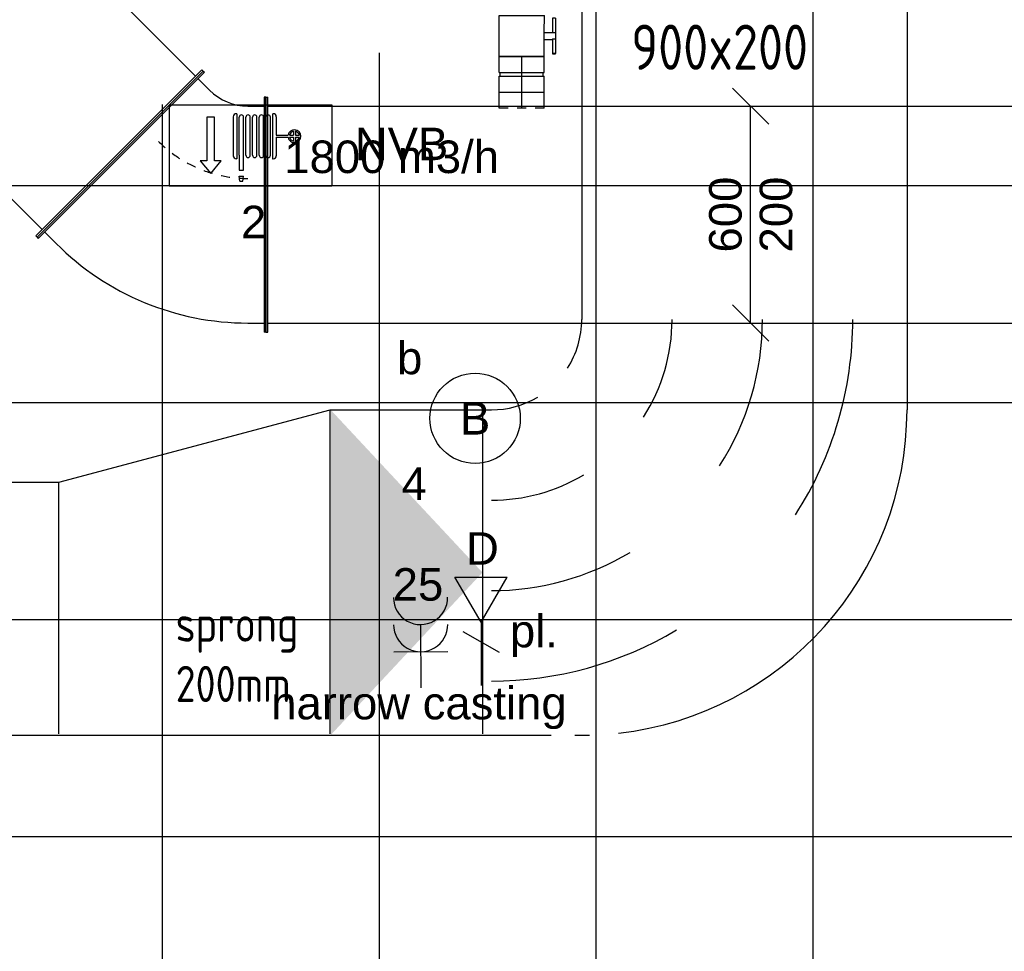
# Model space of a CAD drawing. Extents: x -132501 to 411300, y -42818 to 427495.
# Tile 61 of 256: x 18412 to 21136, y 15596 to 18172. Entities that reach past the tile are written whole.
import ezdxf
from ezdxf.enums import TextEntityAlignment as Align

# ---------------------------------------------------------------- set-up
doc = ezdxf.new("R2010")
doc.units = 0
doc.header["$LTSCALE"] = 50
doc.linetypes.add('CENTER2', pattern=[28.575000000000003, 19.05, -3.175, 3.175, -3.175])
doc.linetypes.add('STREEPJES', pattern=[0.1, 0.05, -0.05])
doc.layers.get('0').update_dxf_attribs({"linetype": 'CONTINUOUS'})
for name, color, linetype in [('45 Plafond 2D arcering', 7, 'CONTINUOUS'), ('54GA', 3, 'CONTINUOUS'), ('57LB', 6, 'CONTINUOUS'), ('EL6222--', 3, 'CONTINUOUS'), ('EL6311--', 3, 'CONTINUOUS'), ('EL6350--', 3, 'CONTINUOUS'), ('EL6441--', 3, 'CONTINUOUS'), ('FL------_ARCERING', 7, 'CONTINUOUS'), ('WL524---', 90, 'CONTINUOUS'), ('WL570---_RETOUR', 112, 'CONTINUOUS'), ('WL570---_RETOUR_HL', 8, 'CONTINUOUS'), ('WL570---_TOEVOER', 3, 'CONTINUOUS'), ('WM570---_RETOUR', 1, 'CONTINUOUS'), ('WM570---_RETOUR_PR', 1, 'CONTINUOUS'), ('WM570---_TOEVOER', 1, 'CONTINUOUS')]:
    doc.layers.add(name, color=color, linetype=linetype)
doc.styles.add('BURO-018', font='ARIAL.TTF', dxfattribs={"height": 63})
doc.styles.add('ISO18', font='iso', dxfattribs={"width": 0.9, "height": 100})
doc.styles.add('ISO25', font='ISO', dxfattribs={"width": 0.9, "height": 125})

# ---------------------------------------------------------------- blocks, each defined once
blk = doc.blocks.new('1115B3A')
at = {"color": 0, "linetype": 'Continuous'}
blk.add_circle((0, 0), 2.5, dxfattribs=at)
at = {"color": 0, "linetype": 'Continuous', "style": 'BURO-018'}
for tag, p in [('E_GKAST', (0, 8)), ('E_GROEP', (0, 5)), ('E_SGROEP', (4.5, 5)), ('E_ARMCODE', (0, 0)), ('E_SLET', (4.5, -1))]:
    blk.add_attdef(tag, text='', height=1.8, dxfattribs=at).set_placement(p, align=Align.MIDDLE)
blk = doc.blocks.new('E00152')
at = {"color": 0, "linetype": 'Continuous'}
for p, q in [((-1.443375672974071, 7), (1.443375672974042, 7)), ((0, 4.5), (-1.443375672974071, 7)), ((0, 4.5), (1.443375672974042, 7)), ((0, 4.5), (0, 1)), ((-1, 4), (1, 2.845299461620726))]:
    blk.add_line(p, q, dxfattribs=at)
at = {"color": 7, "style": 'BURO-018'}
for tag, p in [('E_COMMENT1', (0, 12)), ('E_DCOM1', (0, 9))]:
    blk.add_attdef(tag, text='', height=1.8, dxfattribs=at).set_placement(p, align=Align.MIDDLE)
at = {"color": 0, "style": 'BURO-018'}
blk.add_attdef('E_TEXT1', text='', height=1.8, dxfattribs=at).set_placement((2.5, 6), align=Align.MIDDLE)
at = {"color": 0, "linetype": 'Continuous', "style": 'BURO-018', "flags": 1}
blk.add_attdef('E_MATCODE', text='', height=1.799999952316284, dxfattribs=at).set_placement((0, 0), align=Align.MIDDLE)
blk = doc.blocks.new('111304A')
at = {"color": 0, "linetype": 'Continuous'}
for p, q in [((0, 1), (0, 4.5)), ((-1.5, 3), (1.5, 3))]:
    blk.add_line(p, q, dxfattribs=at)
for centre in [(0, 6), (0, 4.5)]:
    blk.add_arc(centre, 1.5, 180, 0, dxfattribs=at)
at = {"color": 0, "linetype": 'Continuous', "style": 'BURO-018'}
for tag, p in [('E_GKAST', (0, 11.5)), ('E_GROEP', (0, 8.5)), ('E_SGROEP', (4.5, 8.5))]:
    blk.add_attdef(tag, text='', height=1.8, dxfattribs=at).set_placement(p, align=Align.MIDDLE)
at = {"color": 0, "linetype": 'Continuous', "style": 'BURO-018', "flags": 1}
for tag, height, p in [('E_VERMCODE', 1.8, (13, 8.5)), ('E_MATCODE', 1.799999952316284, (0, 0))]:
    blk.add_attdef(tag, text='', height=height, dxfattribs=at).set_placement(p, align=Align.MIDDLE)
blk = doc.blocks.new('1115C2K')
at = {"color": 0, "linetype": 'Continuous'}
for p, q in [((-4.5, 5.5), (4.5, 5.5)), ((-4.5, 1), (-4.5, 5.5)), ((4.5, 1), (4.5, 5.5)), ((0.4269898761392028, 5.224003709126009), (0.3842493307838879, 4.937860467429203)), ((0.6305687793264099, 4.937860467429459), (0.3842493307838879, 4.937860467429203)), ((0.5878282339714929, 5.224003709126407), (0.4269898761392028, 5.224003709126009)), ((0.5878282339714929, 5.224003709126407), (0.6305687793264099, 4.937860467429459)), ((-1.422093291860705, 2.792132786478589), (-1.422093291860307, 3.812107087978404)), ((-2.486078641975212, 2.792132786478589), (-2.698808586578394, 2.792132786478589)), ((-2.486078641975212, 2.792132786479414), (-2.486078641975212, 3.00486273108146)), ((-2.3679808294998, 2.792132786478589), (-2.367980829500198, 3.00486273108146)), ((-2.155250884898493, 2.792132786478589), (-2.367980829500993, 2.792132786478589)), ((-1.422093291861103, 2.792132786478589), (-2.075097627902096, 2.792132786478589)), ((-2.486078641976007, 2.674034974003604), (-2.698808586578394, 2.674034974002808)), ((-2.486078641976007, 2.461305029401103), (-2.486078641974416, 2.674034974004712)), ((-2.155250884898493, 2.674034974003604), (-2.367980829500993, 2.674034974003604)), ((-2.367980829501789, 2.461305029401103), (-2.367980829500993, 2.674034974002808)), ((-1.422093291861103, 2.674034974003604), (-2.075097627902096, 2.674034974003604)), ((-1.422093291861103, 1.654060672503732), (-1.422093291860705, 2.67403497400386)), ((4.5, 1), (-4.5, 1))]:
    blk.add_line(p, q, dxfattribs=at)
blk.add_lwpolyline([(1.992113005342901, 1.671035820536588), (2.41402275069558, 1.671035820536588), (2.41402275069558, 4.098393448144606), (2.782525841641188, 4.098393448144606), (2.200527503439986, 4.801274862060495), (1.623609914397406, 4.098393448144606), (1.992113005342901, 4.098393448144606)], close=True, dxfattribs=at)
for radius, start, end in [(0.3568514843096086, 9.524651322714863, 350.4753486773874), (0.2781196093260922, 102.2580393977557, 167.7419606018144), (0.2781196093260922, 12.2580393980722, 77.7419606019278), (0.2781196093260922, 192.2580393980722, 257.7419606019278), (0.2781196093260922, 282.2580393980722, 347.7419606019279)]:
    blk.add_arc((-2.4270297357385, 2.733083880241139), radius, start, end, dxfattribs=at)
at = {"layer": 'FL------_ARCERING', "color": 0}
for p, q in [((0.6305687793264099, 4.609434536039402), (0.3842493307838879, 4.609434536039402)), ((0.3842493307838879, 4.609434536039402), (0.3842493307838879, 3.788369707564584)), ((0.6305687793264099, 3.788369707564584), (0.6305687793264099, 4.609434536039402)), ((-1.216827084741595, 3.976320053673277), (-1.257880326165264, 3.976320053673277)), ((-1.21682708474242, 1.489847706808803), (-1.216827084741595, 3.976320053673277)), ((0.753728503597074, 1.489847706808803), (0.7537285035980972, 3.976320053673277)), ((0.7537285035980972, 3.976320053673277), (0.7947817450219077, 3.976320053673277)), ((-1.093667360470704, 3.788369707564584), (-1.093667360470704, 1.677798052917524)), ((-0.8473479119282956, 3.788369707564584), (-0.8473479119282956, 1.677798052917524)), ((-0.724188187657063, 3.788369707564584), (-0.724188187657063, 1.677798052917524)), ((-0.4778687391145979, 3.788369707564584), (-0.4778687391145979, 1.677798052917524)), ((-0.3547090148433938, 3.788369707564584), (-0.3547090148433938, 1.677798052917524)), ((-0.1083895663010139, 3.788369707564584), (-0.1083895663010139, 1.677798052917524)), ((0.0147701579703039, 3.788369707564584), (0.0147701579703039, 1.677798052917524)), ((0.2610896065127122, 3.788369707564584), (0.2610896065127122, 1.677798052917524)), ((0.3842493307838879, 3.788369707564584), (0.3842493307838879, 1.677798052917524)), ((0.6305687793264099, 3.788369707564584), (0.6305687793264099, 1.677798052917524)), ((0.9589947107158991, 1.654060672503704), (0.958994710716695, 3.812107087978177)), ((-1.21682708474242, 1.489847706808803), (-1.257880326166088, 1.489847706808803)), ((0.753728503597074, 1.489847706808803), (0.7947817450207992, 1.489847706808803))]:
    blk.add_line(p, q, dxfattribs=at)
for centre, radius, start, end in [((-1.257880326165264, 3.812107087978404), 0.1642129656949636, 90, 180), ((-0.9705076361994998, 3.788369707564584), 0.1231597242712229, 0, 180), ((-0.6010284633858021, 3.788369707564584), 0.1231597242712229, 0, 180), ((-0.2315492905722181, 3.788369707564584), 0.1231597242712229, 0, 180), ((0.137929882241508, 3.788369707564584), 0.1231597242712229, 0, 180), ((0.7947817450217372, 3.812107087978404), 0.1642129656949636, 359.9999999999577, 89.99999999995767), ((-1.257880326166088, 1.654060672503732), 0.1642129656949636, 180, 270), ((-0.9705076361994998, 1.677798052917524), 0.1231597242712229, 180, 0), ((-0.6010284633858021, 1.677798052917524), 0.1231597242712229, 180, 0), ((-0.2315492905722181, 1.677798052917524), 0.1231597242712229, 180, 0), ((0.137929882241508, 1.677798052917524), 0.1231597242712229, 180, 0), ((0.5074090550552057, 1.677798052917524), 0.1231597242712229, 180, 0), ((0.7947817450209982, 1.654060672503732), 0.1642129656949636, 269.9999999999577, 359.9999999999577)]:
    blk.add_arc(centre, radius, start, end, dxfattribs=at)
at = {"color": 0, "linetype": 'Continuous', "style": 'BURO-018'}
for tag, p in [('E_GKAST', (-0.09811728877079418, 15.12347792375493)), ('E_GROEP', (-0.09811728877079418, 12.12347792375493)), ('E_SGROEP', (4.401882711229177, 12.12347792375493)), ('E_ARMCODE', (-0.09811728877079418, 7.956811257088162))]:
    blk.add_attdef(tag, text='', height=1.8, dxfattribs=at).set_placement(p, align=Align.MIDDLE)
blk = doc.blocks.new('*U1457')
at = {"color": 2, "ltscale": 10}
for p, q in [((-56.450000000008, 62.49999999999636, -2950), (56.44999999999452, 62.49999999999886, -2950)), ((-56.45000000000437, -62.50000000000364, -2950), (-56.45000000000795, 62.49999999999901, -2950)), ((56.44999999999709, 62.50000000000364, -2950), (56.45000000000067, -62.49999999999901, -2950)), ((-56.45000000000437, -62.50000000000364, -2950), (-9.408333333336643, -62.50000000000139, -2950)), ((-9.408333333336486, -62.5, -2950), (-9.408333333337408, -85.416666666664, -2950)), ((9.408333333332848, -62.50000000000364, -2950), (9.408333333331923, -93.75000000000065, -2950)), ((9.408333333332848, -62.50000000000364, -2950), (56.44999999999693, -62.50000000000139, -2950)), ((-49.40796737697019, -85.41666666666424, -2950), (-49.40796737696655, -93.75000000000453, -2950)), ((-48.36630071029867, -85.41666666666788, -2950), (-49.40796737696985, -85.41666666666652, -2950)), ((-49.40796737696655, -93.75000000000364, -2950), (-48.36630071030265, -93.74999999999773, -2950)), ((-7.576928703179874, -85.41666666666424, -2950), (-48.36630071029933, -85.41666666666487, -2950)), ((-48.36630071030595, -93.74999999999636, -2950), (-48.3663007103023, -85.41666666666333, -2950)), ((-7.576928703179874, -93.75, -2950), (-48.36630071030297, -93.75000000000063, -2950)), ((-7.576928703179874, -85.4166666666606, -2950), (-7.576928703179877, -93.74999999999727, -2950)), ((9.40833333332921, -93.75000000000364, -2950), (-7.576928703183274, -93.75000000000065, -2950)), ((49.40796737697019, -85.41666666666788, -2950), (9.408333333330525, -85.41666666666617, -2950)), ((49.40796737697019, -93.74999999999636, -2950), (9.408333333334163, -93.74999999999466, -2950)), ((49.40796737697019, -93.74999999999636, -2950), (49.40796737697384, -85.41666666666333, -2950))]:
    blk.add_line(p, q, dxfattribs=at)
blk.add_spline([(-9.36006221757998, -62.49275180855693, -2950), (-9.215744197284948, -62.47129905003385, -2950), (-8.976860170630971, -62.43650600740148, -2950), (-8.645861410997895, -62.38977627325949, -2950), (-8.226144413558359, -62.33299861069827, -2950), (-7.722016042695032, -62.26847352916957, -2950), (-7.138649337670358, -62.19882296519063, -2950), (-6.48203043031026, -62.12688614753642, -2950), (-5.758897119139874, -62.05560538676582, -2950), (-4.976669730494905, -61.98790612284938, -2950), (-4.143374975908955, -61.92657604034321, -2950), (-3.267563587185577, -61.874148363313, -2950), (-2.358222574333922, -61.83279451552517, -2950), (-1.424683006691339, -61.80423112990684, -2950), (-0.4765242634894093, -61.78964589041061, -2950), (0.4765242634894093, -61.78964589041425, -2950), (1.424683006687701, -61.80423112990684, -2950), (2.358222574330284, -61.83279451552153, -2950), (3.26756358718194, -61.87414836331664, -2950), (4.143374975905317, -61.92657604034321, -2950), (4.976669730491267, -61.98790612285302, -2950), (5.758897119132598, -62.05560538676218, -2950), (6.482030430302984, -62.12688614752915, -2950), (7.13864933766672, -62.19882296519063, -2950), (7.722016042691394, -62.26847352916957, -2950), (8.226144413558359, -62.33299861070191, -2950), (8.64586141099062, -62.38977627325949, -2950), (8.976860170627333, -62.43650600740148, -2950), (9.21574419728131, -62.47129905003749, -2950), (9.36006221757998, -62.49275180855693, -2950), (9.408333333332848, -62.5, -2950)], degree=3, dxfattribs=at)
at = {"layer": 'WL570---_RETOUR', "color": 1, "style": 'BURO-018'}
blk.add_attdef('I', text='', height=90, dxfattribs=at).set_placement((0, 0), align=Align.MIDDLE)
at = {"layer": 'WM570---_RETOUR_PR', "color": 1, "style": 'BURO-018'}
blk.add_attdef('POSNR', text='', height=90, dxfattribs=at).set_placement((0, 0), align=Align.MIDDLE)
blk = doc.blocks.new('*U1474')
at = {"color": 0, "ltscale": 10}
for p, q in [((-62.65241636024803, 396.9669914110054, -2950), (-66.18795026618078, 393.4314575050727, -2950)), ((-66.18795026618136, 393.4314575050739, -2950), (393.4314575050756, -66.1879502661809, -2950)), ((-62.65241636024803, 396.9669914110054, -2950), (396.9669914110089, -62.65241636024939, -2950)), ((-80.33008588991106, 343.9339828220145, -2950), (-48.51028073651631, 375.7537879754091, -2950)), ((-236.3961030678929, 325, -2950), (-231.3961030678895, 325, -2950)), ((-236.3961030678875, -325.0000000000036, -2950), (-236.3961030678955, 324.9999999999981, -2950)), ((-231.3961030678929, -325.0000000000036, -2950), (-231.3961030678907, 324.9999999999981, -2950)), ((-186.3961030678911, 299.9999999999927, -2950), (-231.396103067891, 299.9999999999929, -2950)), ((343.9339828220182, -80.33008588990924, -2950), (375.7537879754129, -48.51028073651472, -2950)), ((396.9669914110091, -62.65241636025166, -2950), (393.4314575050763, -66.18795026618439, -2950)), ((-236.3961030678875, -325.0000000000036, -2950), (-231.3961030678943, -325.0000000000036, -2950)), ((-186.3961030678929, -300.0000000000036, -2950), (-231.3961030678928, -299.9999999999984, -2950))]:
    blk.add_line(p, q, dxfattribs=at)
for radius in [149.9999999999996, 749.999999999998]:
    blk.add_arc((-186.3961030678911, 449.9999999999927, -2950), radius, 269.9999999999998, 314.9999999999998, dxfattribs=at)
at = {"color": 8, "linetype": 'STREEPJES', "ltscale": 10}
blk.add_arc((-186.3961030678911, 449.9999999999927, -2950), 349.9999999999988, 270, 315.0000000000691, dxfattribs=at)
at = {"layer": 'WM570---_RETOUR_PR', "color": 1, "style": 'BURO-018'}
blk.add_attdef('POSNR', text='', height=90, dxfattribs=at).set_placement((0, 0), align=Align.MIDDLE)
blk = doc.blocks.new('*U1475')
at = {"color": 0, "ltscale": 10}
for p, q in [((0, 325, -2950), (5, 325, -2950)), ((0, -325, -2950), (0, 325, -2950)), ((5, -325, -2950), (5, 325, -2950)), ((5, 300, -2950), (3241.702475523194, 300, -2950)), ((3246.702475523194, 325, -2950), (3241.702475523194, 325, -2950)), ((3241.702475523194, -325, -2950), (3241.702475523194, 325, -2950)), ((3246.702475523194, -325, -2950), (3246.702475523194, 325, -2950)), ((0, -325, -2950), (5, -325, -2950)), ((5, -300, -2950), (3241.702475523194, -300, -2950)), ((3246.702475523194, -325, -2950), (3241.702475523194, -325, -2950))]:
    blk.add_line(p, q, dxfattribs=at)
at = {"layer": 'WM570---_RETOUR_PR', "color": 1, "style": 'BURO-018'}
blk.add_attdef('POSNR', text='', height=90, dxfattribs=at).set_placement((0, 0), align=Align.MIDDLE)
blk = doc.blocks.new('*U1476')
at = {"layer": 'WM570---_RETOUR', "color": 0, "ltscale": 10}
for p, q in [((50, 250), (-50, 350)), ((0, -300), (0, 300)), ((50, -350), (-50, -250))]:
    blk.add_line(p, q, dxfattribs=at)
at = {"layer": 'WM570---_RETOUR', "color": 0, "style": 'BURO-018'}
for s, p in [('600', (-25, -104.887448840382)), ('200', (115, -104.887448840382)), ('200', (115, -104.887448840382))]:
    blk.add_text(s, height=90, rotation=90, dxfattribs=at).set_placement(p)
blk = doc.blocks.new('*U1477')
at = {"color": 0, "ltscale": 10}
for p, q in [((1.818989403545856e-12, 325, -2950), (5.000000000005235, 325, -2950)), ((3.637978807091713e-12, -325, -2950), (7.153166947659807e-13, 325.0000000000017, -2950)), ((5.000000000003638, -325, -2950), (5.000000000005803, 325.0000000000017, -2950)), ((5.000000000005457, 300.0000000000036, -2950), (1086.190323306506, 300.0000000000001, -2950)), ((1091.1903233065, 325, -2950), (1086.190323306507, 325, -2950)), ((1086.190323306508, -325, -2950), (1086.190323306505, 324.9999999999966, -2950)), ((1091.190323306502, -325, -2950), (1091.190323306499, 324.9999999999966, -2950)), ((3.637978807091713e-12, -325, -2950), (5.00000000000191, -325, -2950)), ((5.000000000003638, -299.9999999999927, -2950), (1086.19032330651, -299.9999999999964, -2950)), ((1091.190323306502, -325, -2950), (1086.190323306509, -325, -2950))]:
    blk.add_line(p, q, dxfattribs=at)
at = {"layer": 'WM570---_RETOUR_PR', "color": 1, "style": 'BURO-018'}
blk.add_attdef('POSNR', text='', height=90, dxfattribs=at).set_placement((0, 0), align=Align.MIDDLE)
blk = doc.blocks.new('*U1500')
at = {"color": 8, "linetype": 'STREEPJES', "ltscale": 10}
for p, q in [((0, 62.5, -2950), (5.42145250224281, 62.49999999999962, -2950)), ((7.275957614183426e-12, -62.5, -2950), (3.697304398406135e-12, 62.50000000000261, -2950)), ((7.275957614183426e-12, -62.5, -2950), (5.467252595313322, -62.50000000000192, -2950))]:
    blk.add_line(p, q, dxfattribs=at)
at = {"color": 0, "ltscale": 10}
for p, q in [((5.421452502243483, 62.5, -2950), (44.20000000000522, 62.49999999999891, -2950)), ((44.20000000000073, 62.5, -2950), (44.20000000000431, -62.50000000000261, -2950)), ((5.467252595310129, -62.50000000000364, -2950), (44.20000000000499, -62.5000000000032, -2950))]:
    blk.add_line(p, q, dxfattribs=at)
at = {"layer": 'WL570---_RETOUR_HL', "linetype": 'CENTER2'}
blk.add_line((3.637978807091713e-12, 0, -2950), (44.20000000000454, -1.47617636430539e-12, -2950), dxfattribs=at)
at = {"layer": 'WM570---_RETOUR_PR', "color": 1, "style": 'BURO-018'}
blk.add_attdef('POSNR', text='', height=90, dxfattribs=at).set_placement((0, 0), align=Align.MIDDLE)
blk = doc.blocks.new('*U1501')
at = {"color": 0, "ltscale": 10}
for p, q in [((-49.29999999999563, 62.5, -2950), (-4.999999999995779, 62.49999999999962, -2950)), ((-49.29999999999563, 62.5, -2950), (-49.29999999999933, -62.50000000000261, -2950)), ((-4.999999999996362, 62.49999999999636, -2950), (-5.00000000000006, -62.50000000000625, -2950)), ((-4.999999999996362, 59.37499999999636, -2950), (5.000000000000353, 59.37499999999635, -2950)), ((5, 62.5, -2950), (49.29999999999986, 62.49999999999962, -2950)), ((5, 62.5, -2950), (4.999999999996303, -62.50000000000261, -2950)), ((49.29999999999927, 62.5, -2950), (49.29999999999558, -62.50000000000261, -2950)), ((-49.29999999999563, -62.5, -2950), (-4.999999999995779, -62.50000000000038, -2950)), ((-5, -59.375, -2950), (4.999999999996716, -59.37500000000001, -2950)), ((4.999999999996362, -62.5, -2950), (49.29999999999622, -62.50000000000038, -2950))]:
    blk.add_line(p, q, dxfattribs=at)
at = {"layer": 'WL570---_RETOUR_HL', "linetype": 'CENTER2'}
blk.add_line((-49.29999999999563, -3.637978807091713e-12, -2950), (49.30000000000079, -4.414431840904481e-12, -2950), dxfattribs=at)
at = {"layer": 'WM570---_RETOUR_PR', "color": 1, "style": 'BURO-018'}
blk.add_attdef('POSNR', text='', height=90, dxfattribs=at).set_placement((0, 0), align=Align.MIDDLE)
blk = doc.blocks.new('GAFGHYHY')
at = {"layer": '45 Plafond 2D arcering', "linetype": 'Continuous'}
h = blk.add_hatch(dxfattribs=at)
h.set_pattern_fill('RASTER_600_0002', color=8, style=0, pattern_type=2)
h.set_pattern_definition([(0, (329606.6039655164, 263113.0164054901), (0, 600), []), (90, (329606.6039655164, 263113.0164054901), (-600, 0), [])])
h.paths.add_polyline_path([(314958.4484486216, 262579.1641033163), (311651.3856012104, 262579.1641033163), (311651.3856012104, 260865.8213427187), (318334.3856012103, 260865.8213427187), (318334.3856012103, 255497.548901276), (322319.3858894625, 254963.888382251), (325862.8856012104, 254725.6584581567), (325862.8856012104, 257249.2687077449), (333290.8856012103, 257249.2687077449), (333290.8856012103, 254942.5259475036), (336798.324696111, 255489.678399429), (340391.3464691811, 256042.0766862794), (347581.1320038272, 257147.4485607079), (347540.0042540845, 258187.0408377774), (344346.2374735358, 258187.0408377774), (344274.0276694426, 258060.1071111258, -0.2927741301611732), (338835.1502440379, 268360.9548132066), (333245.8043765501, 267502.245652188), (329585.4417988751, 267292.1290713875), (328865.1988823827, 267293.5379741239, 0.01313377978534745), (328865.6683573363, 267533.5375149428), (329496.8869935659, 267532.3027569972), (329497.1041820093, 270676.7641032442), (328743.0875005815, 270676.7641032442), (328743.0875005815, 270841.7641032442), (329497.1055634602, 270841.7641032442), (329497.1055634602, 272301.7641032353), (326028.5856012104, 272301.7641032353), (326028.5856012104, 270841.7641032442), (326783.0875005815, 270841.7641032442), (326783.0875005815, 270676.7641032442), (326008.5856012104, 270676.7641032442), (315530.2996312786, 270676.7641032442, -0.06356526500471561), (316101.1455684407, 268525.0756693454), (316090.0725138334, 268527.2530816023, -0.003566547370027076), (316103.7128682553, 268406.4108793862), (316579.7973396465, 268479.8951624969), (316533.0012536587, 268710.3932426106), (316693.973066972, 268745.3050008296, -0.1356799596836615), (316433.9819192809, 263929.0466205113), (316277.9569696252, 263980.9998569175), (316414.7757330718, 264431.9906666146), (314732.6044793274, 264431.9906666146, 0.01816797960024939)], flags=0)
h.paths.add_polyline_path([(325877.1581249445, 261732.8260382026, -51.8167411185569), (326135.6591064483, 261974.1158924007), (326121.4581252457, 261988.1989365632), (325864.0853531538, 261747.9621750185)], flags=0)
h.paths.add_polyline_path([(329466.0667907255, 263438.9307410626, -0.9999999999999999), (335716.0667907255, 263438.9307410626, -0.9999999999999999)], flags=0)
h.paths.add_polyline_path([(339101.6930176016, 258177.7519564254, -0.9999999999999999), (333851.6930176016, 258177.7519564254, -0.9999999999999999)], flags=0)

msp = doc.modelspace()

# ---------------------------------------------------------------- linework, layer by layer
at = {"layer": '57LB', "color": 1, "linetype": 'Continuous'}
for p, q in [((19270.46793332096, 16197.30315051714), (19270.46793332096, 17093.18129568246)), ((19692.16019483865, 17092.42845690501), (19692.16019483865, 16197.30315051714)), ((18520.46793332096, 16197.30315051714), (18520.46793332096, 16893.18129568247))]:
    msp.add_line(p, q, dxfattribs=at)
at = {"layer": '57LB', "linetype": 'Continuous'}
msp.add_line((19947.91028237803, 16193.18129568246), (19966.8262945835, 16193.18129568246), dxfattribs=at)
at = {"layer": '57LB', "color": 1, "linetype": 'Continuous'}
for radius, start, end in [(500, 327.2992185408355, 0), (750, 327.2992185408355, 0), (1000, 327.2992185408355, 0), (500, 270, 300.8188638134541), (750, 270, 300.8188638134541), (1000, 270, 300.8188638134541)]:
    msp.add_arc((19716.8262945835, 17343.18129568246), radius, start, end, dxfattribs=at)
at = {"layer": '57LB', "linetype": 'Continuous'}
msp.add_arc((19966.8262945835, 17093.18129568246), 900, 270, 271.3621999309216, dxfattribs=at)
at = {"layer": '57LB', "color": 1, "linetype": 'Continuous'}
msp.add_solid([(19272.84900480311, 17092.42845690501), (19692.16019483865, 16643.37888459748), (19272.84900480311, 16194.32931228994)], dxfattribs=at)
at = {"layer": 'WL570---_TOEVOER'}
for p, q in [((20866.8262945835, 22933.04673513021), (20866.8262945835, 17588.93259421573)), ((19966.8262945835, 20467.73484477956), (19966.8262945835, 17605.675084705)), ((19966.8262945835, 17645.56236716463), (19966.8262945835, 17343.18129568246)), ((20866.8262945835, 17645.56236716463), (20866.8262945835, 17093.18129568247)), ((18520.46793332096, 16893.18129568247), (19270.46793332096, 17093.18129568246)), ((19270.46793332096, 17093.18129568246), (19716.8262945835, 17093.18129568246)), ((16589.65510812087, 16893.18129568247), (18520.46793332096, 16893.18129568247)), ((16397.27026593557, 16193.18129568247), (19882.48584137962, 16193.18129568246))]:
    msp.add_line(p, q, dxfattribs=at)
for centre, radius, start, end in [((19716.8262945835, 17343.18129568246), 250, 327.2992185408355, 0), ((19716.8262945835, 17343.18129568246), 250, 270, 300.8188638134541), ((19966.8262945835, 17093.18129568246), 900, 276.5065176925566, 0)]:
    msp.add_arc(centre, radius, start, end, dxfattribs=at)

# ---------------------------------------------------------------- block references
at = {"layer": 'EL6222--'}
ref = msp.add_blockref('111304A', (19522.71150874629, 16274.36069709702), dxfattribs=dict(at, xscale=49.99999999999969, yscale=49.99999999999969, zscale=49.99999999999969, rotation=0.3565810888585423))
ref.add_attrib('E_GROEP', '25', dxfattribs={"layer": '0', "color": 1, "linetype": 'Continuous', "height": 89.99999999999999, "style": 'BURO-018'}).set_placement((19513.72703658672, 16610.41803769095), align=Align.MIDDLE)
at = {"layer": 'EL6311--'}
ref = msp.add_blockref('1115B3A', (19671.84452894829, 17069.77671002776), dxfattribs=dict(at, xscale=50.00000000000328, yscale=50.00000000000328, zscale=50, rotation=181.9948371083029))
ref.add_attrib('E_ARMCODE', 'B', dxfattribs={"layer": '0', "color": 1, "linetype": 'Continuous', "height": 90, "style": 'BURO-018'}).set_placement((19671.84452894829, 17069.77671002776), align=Align.MIDDLE)
ref.add_attrib('E_SLET', 'b', dxfattribs={"layer": '0', "color": 1, "linetype": 'Continuous', "height": 90, "style": 'BURO-018'}).set_placement((19490.85893224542, 17238.57900203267), align=Align.MIDDLE)
ref.add_attrib('E_GROEP', '4', dxfattribs={"layer": '0', "color": 1, "linetype": 'Continuous', "height": 90, "style": 'BURO-018'}).set_placement((19503.04223694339, 16888.7911133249), align=Align.MIDDLE)
at = {"layer": 'EL6350--'}
ref = msp.add_blockref('1115C2K', (19050.56495656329, 17986.65751719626), dxfattribs=dict(at, xscale=50, yscale=50, zscale=50, rotation=180))
ref.add_attrib('E_ARMCODE', 'NVB', dxfattribs={"layer": '0', "color": 1, "linetype": 'Continuous', "height": 90, "style": 'BURO-018'}).set_placement((19468.3667320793, 17828.61611755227), align=Align.MIDDLE)
ref.add_attrib('E_GROEP', '2', dxfattribs={"layer": '0', "color": 1, "linetype": 'Continuous', "height": 90, "style": 'BURO-018'}).set_placement((19058.7377049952, 17613.46701425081), align=Align.MIDDLE)
at = {"layer": 'EL6441--'}
ref = msp.add_blockref('E00152', (19688.22725949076, 16280.5800403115), dxfattribs=dict(at, xscale=50, yscale=50, zscale=50))
ref.add_attrib('E_TEXT1', 'D', dxfattribs={"layer": '0', "color": 1, "height": 90, "style": 'BURO-018'}).set_placement((19692.0638403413, 16709.84800060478), align=Align.MIDDLE)
at = {"layer": 'WL524---'}
msp.add_blockref('GAFGHYHY', (-304837.0444749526, -242743.8149120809), dxfattribs=at)
at = {"layer": 'WL570---_RETOUR'}
for name, p, rotation in [('*U1477', (17917.95972378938, 18572.02949111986, 2950), 315.0000000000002), ('*U1457', (19800.83180978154, 18127.08976086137, 2950), 89.97900678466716), ('*U1474', (18856.70508848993, 17633.28412641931, 2950), 315.0000000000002), ('*U1501', (19800.79306290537, 18021.33976795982, 2950), 89.97900678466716), ('*U1500', (19800.75880443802, 17927.83977423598, 2950), 89.97900678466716)]:
    msp.add_blockref(name, p, dxfattribs=dict(at, rotation=rotation))
msp.add_blockref('*U1475', (19093.10119155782, 17633.28412641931, 2950), dxfattribs=at)
at = {"layer": 'WM570---_RETOUR'}
msp.add_blockref('*U1476', (20434.18626153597, 17633.28412641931, 2950), dxfattribs=at)

# ---------------------------------------------------------------- texts
at = {"layer": '54GA', "color": 2, "linetype": 'Continuous', "style": 'ISO25', "width": 0.9}
msp.add_text('900x200', height=125, dxfattribs=at).set_placement((20103.85169209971, 18033.83289391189))
at = {"layer": '57LB', "color": 1, "linetype": 'Continuous', "style": 'ISO18', "width": 0.9}
for s, p in [('sprong', (18843.26825772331, 16451.74564926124)), ('200mm', (18843.26825772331, 16285.07898259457))]:
    msp.add_text(s, height=100, dxfattribs=at).set_placement(p)
at = {"layer": 'EL6222--', "color": 1, "style": 'BURO-018'}
for s, p in [('pl.', (19768.13946602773, 16436.50771542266)), ('narrow casting', (19107.64024887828, 16237.19663716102))]:
    msp.add_text(s, height=90, dxfattribs=at).set_placement(p)
at = {"layer": 'WM570---_TOEVOER', "style": 'BURO-018'}
msp.add_text('1800 m3/h', height=90, dxfattribs=at).set_placement((19143.85475295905, 17748.07885718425))

doc.saveas('drawing.dxf')
